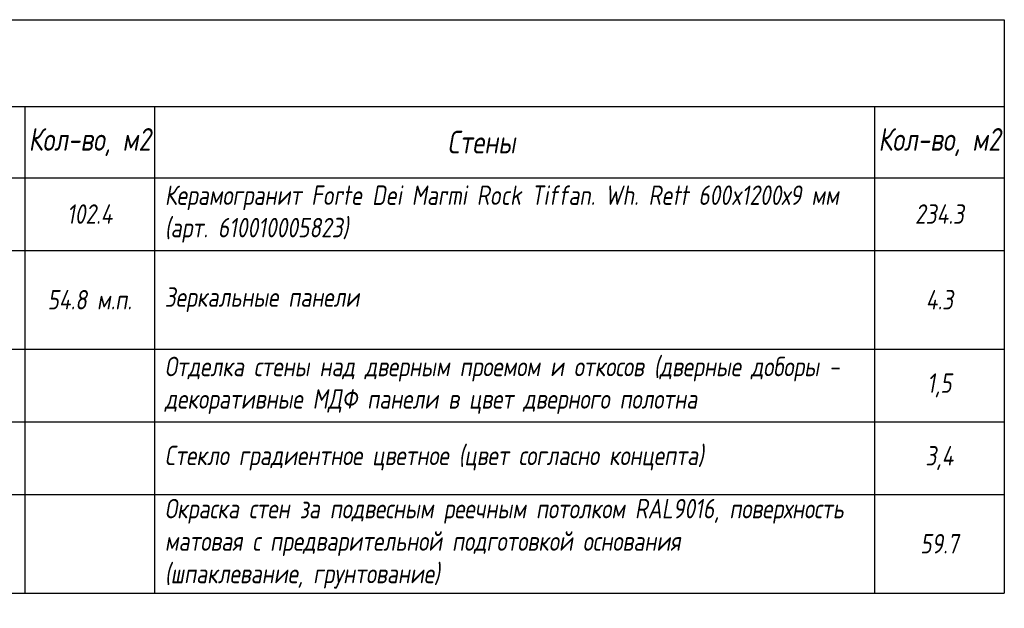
# Model space of a CAD drawing. Header units: millimetres. Extents: x -521669 to 178656, y -69521 to 560843.
# Tile 4 of 256: x 132697 to 147876, y -69521 to -60445. Entities that reach past the tile are written whole.
import ezdxf

# ---------------------------------------------------------------- set-up
doc = ezdxf.new("R2010")
doc.units = ezdxf.units.MM
doc.styles.add('fl_iso paper', font='isocpeur.ttf', dxfattribs={"width": 0.8, "oblique": 10})

msp = doc.modelspace()

# ---------------------------------------------------------------- linework, layer by layer
at = {"lineweight": 25, "transparency": 33554610}
for p, q in [((108376.5, -60445), (147876.5, -60445)), ((147876.5, -60445), (147876.5, -69285.5)), ((108376.5, -61782.1), (147876.5, -61782.1)), ((132776.5, -61782.1), (132776.5, -66077.5)), ((134776.5, -61782.1), (134776.5, -64956.7)), ((134776.5, -61782.1), (134776.5, -64956.7)), ((145876.5, -61782.1), (145876.5, -69285.5)), ((108376.5, -62881.4), (147876.5, -62881.4)), ((108376.5, -64002.2), (134776.5, -64002.2)), ((108376.5, -64002.2), (147876.5, -64002.2)), ((134776.5, -64002.2), (134776.5, -69285.5)), ((134776.5, -64002.2), (134776.5, -69285.5)), ((108376.5, -65523), (147876.5, -65523)), ((132776.5, -65523), (132776.5, -69285.5)), ((108376.5, -66643.9), (147876.5, -66643.9)), ((108376.5, -67764.7), (147876.5, -67764.7)), ((108376.5, -69285.5), (147876.5, -69285.5))]:
    msp.add_line(p, q, dxfattribs=at)

# ---------------------------------------------------------------- texts
at = {"lineweight": 25, "transparency": 33554610, "style": 'fl_iso paper'}
for s, insert, char_height, width, attachment_point in [('Кол-во, м2', (133776.5, -62331.8), 350, 2000, 5), ('Кол-во, м2', (146876.5, -62331.8), 350, 2000, 5), ('Стены', (139816.7, -62331.8), 350, 1909.464, 5), ('{\\C0;Керамогранит Forte Dei Marmi Rock Tiffan. Wh. Rett 600x1200х9 мм }(арт. 610010005823)', (134934.1, -63441.8), 300, 10942.385, 4), ('234.3', (146876.5, -63441.8), 300, 2000, 5), ('54.8 {\\A1;м.п.}', (133776.5, -64762.6), 300, 2000, 5), ('{\\C0;Зеркальные панели}', (134934.1, -64762.6), 300, 10942.385, 4), ('4.3', (146876.5, -64762.6), 300, 2000, 5), ('{\\C0;Отделка стены над дверным проемом и откосов (дверные доборы - декоративные МДФ панели в цвет дверного полотна}', (134934.1, -66083.4), 300, 11591.623, 4), ('1,5', (146876.5, -66083.4), 300, 2000, 5), ('{\\C0;Стекло градиентное цветное (цвет согласно концепта)}', (134934.1, -67204.3), 300, 11591.623, 4), ('3,4', (146876.5, -67204.3), 300, 2000, 5), ('{\\C0;Окраска стен за подвесным реечным потолком RAL9016, }поверхность матовая с предварительной подготовкой основания \\P(шпаклевание, грунтование){\\C0; }', (134934.1, -68525.1), 300, 11591.623, 4), ('59.7', (146876.5, -68525.1), 300, 2000, 5)]:
    msp.add_mtext(s, dxfattribs=dict(at, insert=insert, char_height=char_height, width=width, attachment_point=attachment_point))
at = {"lineweight": 25, "transparency": 33554610, "insert": (133776.5, -63441.8), "char_height": 300, "attachment_point": 5, "style": 'fl_iso paper'}
msp.add_mtext('102.4', dxfattribs=at)

doc.saveas('drawing.dxf')
